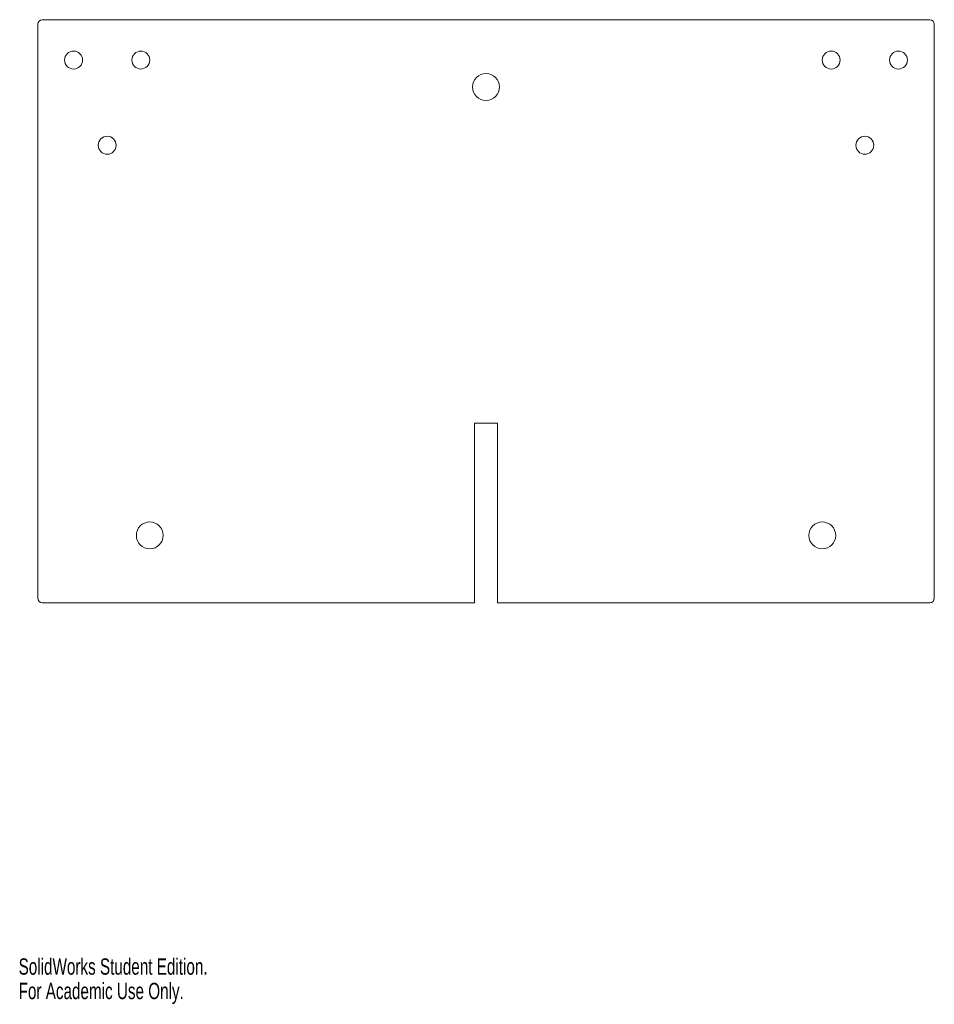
# Model space of a CAD drawing. Header units: millimetres. Extents: x 0 to 204, y 0 to 219.
import ezdxf

# ---------------------------------------------------------------- set-up
doc = ezdxf.new("R2010")
doc.units = ezdxf.units.MM
doc.styles.add('SLDTEXTSTYLE0', font='TXT', dxfattribs={"width": 0.7})

msp = doc.modelspace()

# ---------------------------------------------------------------- linework, layer by layer
at = {"color": 7, "linetype": 'Continuous', "lineweight": 15}
for p, q in [((4.26, 218.44), (4.26, 90.44)), ((203.26, 219.44), (5.26, 219.44)), ((204.26, 90.44), (204.26, 218.44)), ((101.71, 129.44), (106.81, 129.44)), ((101.71, 89.44), (101.71, 129.44)), ((106.81, 129.44), (106.81, 89.44)), ((5.26, 89.44), (101.71, 89.44)), ((106.81, 89.44), (203.26, 89.44))]:
    msp.add_line(p, q, dxfattribs=at)
for centre, radius in [((12.26, 210.44), 2), ((27.26, 210.44), 2), ((181.26, 210.44), 2), ((196.26, 210.44), 2), ((104.26, 204.44), 3), ((19.76, 191.44), 2), ((188.76, 191.44), 2), ((29.26, 104.44), 3), ((179.26, 104.44), 3)]:
    msp.add_circle(centre, radius, dxfattribs=at)
for centre, start, end in [((5.26, 218.44), 90, 180), ((203.26, 218.44), 0, 90), ((5.26, 90.44), 180, 270), ((203.26, 90.44), 270, 0)]:
    msp.add_arc(centre, 1, start, end, dxfattribs=at)

# ---------------------------------------------------------------- texts
at = {"color": 7, "linetype": 'Continuous', "char_height": 3.633, "attachment_point": 1, "style": 'SLDTEXTSTYLE0'}
for s, insert in [('SolidWorks Student Edition.', (0, 10.13)), ('For Academic Use Only.', (0, 4.68))]:
    msp.add_mtext(s, dxfattribs=dict(at, insert=insert))

doc.saveas('drawing.dxf')
